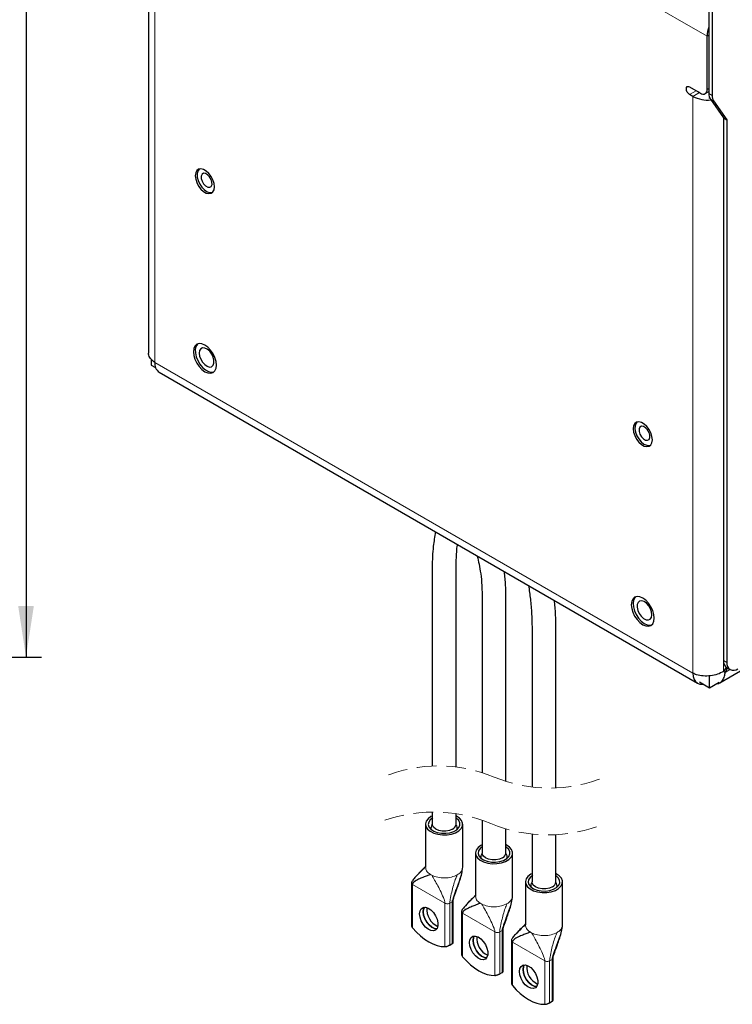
# Paper-space layout 'Blatt2' of a CAD drawing. Header units: millimetres. Extents: x 5 to 418, y 2 to 292.
# Tile 11 of 28: x 266 to 312, y 65 to 128. Entities that reach past the tile are written whole.
import ezdxf

# ---------------------------------------------------------------- set-up
doc = ezdxf.new("R2010")
doc.units = ezdxf.units.MM
doc.linetypes.add('HIDDEN', pattern=[1.905, 1.27, -0.635])
doc.layers.add('SLD-0', color=7, linetype='Continuous')
doc.styles.add('SLDTEXTSTYLE0', font='TXT', dxfattribs={"width": 0.605})
doc.dimstyles.new('SLDDIMSTYLE0', dxfattribs={"dimtxt": 3.5, "dimasz": 3.302, "dimexe": 0, "dimexo": 0.0625, "dimgap": 0.875, "dimtad": 1, "dimlfac": 4, "dimrnd": 1e-09, "dimzin": 12, "dimdsep": 46, "dimtxsty": 'SLDTEXTSTYLE0', "dimsah": 1, "dimcen": 0.09, "dimadec": 0, "dimazin": 3, "dimtfac": 1, "dimtofl": 0, "dimtmove": 0, "dimatfit": 3, "dimfxl": 1, "dimfrac": 2, "dimtolj": 1, "dimtzin": 12, "dimarcsym": 0})

# ---------------------------------------------------------------- blocks, each defined once
blk = doc.blocks.new('_D_19')
at = {"layer": 'SLD-0', "color": 7}
for p, q in [((253.316, 240.83), (267.562, 240.83)), ((266.562, 240.83), (266.562, 87.08)), ((258.916, 87.08), (267.562, 87.08))]:
    blk.add_line(p, q, dxfattribs=at)
for points in [[(266.562, 240.83), (266.054, 237.528), (267.07, 237.528)], [(266.562, 87.08), (267.07, 90.382), (266.054, 90.382)]]:
    blk.add_solid(points, dxfattribs=at)
at = {"layer": 'SLD-0', "color": 7, "insert": (262.05, 159.944), "char_height": 3.5, "attachment_point": 1, "rotation": 90, "style": 'SLDTEXTSTYLE0'}
blk.add_mtext('615', dxfattribs=at)

psp = doc.layouts.new('Blatt2')

# ---------------------------------------------------------------- linework, layer by layer
at = {"color": 7, "linetype": 'Continuous', "lineweight": 18}
for p, q in [((310.5598, 127.1443), (273.96, 148.2729)), ((274.8792, 143.333), (274.8792, 106.0987)), ((310.673, 127.2096), (310.5598, 127.1443)), ((309.8527, 123.633), (309.4284, 123.3881)), ((310.0648, 123.5106), (309.6406, 123.2656)), ((310.5598, 123.7148), (310.673, 123.7801)), ((310.673, 123.4445), (310.8851, 123.322)), ((309.6406, 86.0314), (309.6406, 123.2656)), ((310.7677, 123.0909), (310.9798, 122.9684)), ((311.6205, 86.1469), (311.6205, 121.8775)), ((274.8792, 106.0987), (309.6406, 86.0314)), ((311.6205, 86.8479), (311.8326, 86.7255)), ((312.0347, 86.2705), (311.7205, 86.0891)), ((294.7389, 73.3569), (294.7549, 73.4046)), ((294.7549, 73.4046), (294.7638, 73.5131)), ((291.5332, 72.4024), (293.6263, 71.1941)), ((291.5332, 72.4024), (291.5332, 69.5958)), ((293.6263, 71.1941), (293.6263, 68.3875)), ((293.9374, 71.1941), (294.093, 71.2839)), ((293.9374, 71.1941), (293.9374, 68.4905)), ((294.093, 71.2839), (294.1368, 71.3201)), ((294.093, 71.2839), (294.093, 68.5803)), ((297.9633, 71.4955), (297.9793, 71.5431)), ((297.9793, 71.5431), (297.9882, 71.6517)), ((294.7576, 70.541), (296.8507, 69.3327)), ((294.7576, 70.541), (294.7576, 67.7344)), ((296.8507, 69.3327), (296.8507, 66.5261)), ((297.1618, 69.3327), (297.3174, 69.4225)), ((297.1618, 69.3327), (297.1618, 66.6291)), ((297.3174, 69.4225), (297.3612, 69.4587)), ((297.3174, 69.4225), (297.3174, 66.7189)), ((301.1877, 69.6341), (301.2037, 69.6817)), ((301.2037, 69.6817), (301.2126, 69.7903)), ((297.982, 68.6796), (300.0751, 67.4713)), ((297.982, 68.6796), (297.982, 65.873)), ((300.0751, 67.4713), (300.0751, 64.6647)), ((300.3862, 67.4713), (300.5418, 67.5611)), ((300.3862, 67.4713), (300.3862, 64.7677)), ((300.5418, 67.5611), (300.5856, 67.5973)), ((300.5418, 67.5611), (300.5418, 64.8575))]:
    psp.add_line(p, q, dxfattribs=at)
at = {"color": 7, "linetype": 'Continuous', "lineweight": 25}
for p, q in [((274.4692, 143.9044), (274.4692, 106.7279)), ((310.673, 133.4244), (310.673, 123.4445)), ((310.8851, 133.3019), (310.8851, 123.322)), ((310.5598, 123.7148), (310.5598, 127.1443)), ((309.4284, 123.878), (310.1356, 123.4698)), ((309.6406, 123.2656), (309.4284, 123.3881)), ((309.8527, 123.633), (309.8473, 123.6362)), ((310.0648, 123.5106), (309.8527, 123.633)), ((310.4355, 123.4401), (310.673, 123.5772)), ((310.7154, 123.135), (310.7154, 123.1904)), ((310.7677, 123.0909), (311.6205, 121.8775)), ((310.9798, 122.9684), (311.8326, 121.7551)), ((311.6205, 121.8775), (311.8326, 121.7551)), ((311.6205, 121.8775), (311.6205, 86.8479)), ((311.8326, 121.7551), (311.8326, 86.7255)), ((274.6529, 106.3037), (274.6529, 105.919)), ((274.6529, 105.919), (274.9334, 105.7571)), ((275.1692, 105.4577), (309.9306, 85.3904)), ((311.3805, 85.4193), (328.4142, 95.2526)), ((310.7154, 85.1006), (310.7154, 85.864)), ((311.7801, 86.4233), (311.6205, 86.1469)), ((311.7205, 86.0891), (311.6205, 86.1469)), ((311.7205, 86.0891), (311.8776, 86.3612)), ((311.8276, 86.3901), (312.0398, 86.2676)), ((310.0648, 85.4761), (310.7154, 85.1006)), ((310.7154, 85.1006), (311.3291, 85.4548)), ((292.7997, 77.0729), (292.7997, 76.2907)), ((294.3397, 76.2876), (294.3397, 76.9624)), ((292.3697, 76.2892), (292.3697, 73.5129)), ((294.7697, 73.5129), (294.7697, 76.2892)), ((296.0241, 76.5455), (296.0241, 74.4293)), ((297.5641, 74.4262), (297.5641, 75.9854)), ((299.2485, 75.6506), (299.2485, 72.5679)), ((300.7885, 72.5648), (300.7885, 75.6101)), ((295.5941, 74.4278), (295.5941, 71.6515)), ((297.9941, 71.6515), (297.9941, 74.4278)), ((291.4688, 72.4922), (291.4688, 69.7563)), ((298.8185, 72.5663), (298.8185, 69.7901)), ((301.2185, 69.7901), (301.2185, 72.5663)), ((294.1574, 68.6378), (294.1574, 71.3737)), ((294.6932, 70.6308), (294.6932, 67.8949)), ((297.3818, 66.7764), (297.3818, 69.5123)), ((297.9176, 68.7694), (297.9176, 66.0335)), ((293.9374, 68.4905), (294.093, 68.5803)), ((300.6062, 64.915), (300.6062, 67.6509)), ((297.1618, 66.6291), (297.3174, 66.7189)), ((300.3862, 64.7677), (300.5418, 64.8575))]:
    psp.add_line(p, q, dxfattribs=at)
at = {"color": 7, "linetype": 'Continuous', "lineweight": 25, "flags": 128}
for points in [[(309.4284, 123.3881), (309.3473, 123.4536), (309.2784, 123.5465), (309.2325, 123.6525), (309.2163, 123.7555), (309.2325, 123.84), (309.2784, 123.8929), (309.3473, 123.9063), (309.4284, 123.878)], [(277.5241, 118.3277), (277.499, 118.1409), (277.5241, 117.9251), (277.5973, 117.6979), (277.7126, 117.4776), (277.8607, 117.2822), (278.0297, 117.1273), (278.2058, 117.0257), (278.3748, 116.9854), (278.5229, 117.0098), (278.6383, 117.097), (278.7114, 117.2397), (278.7365, 117.4265), (278.7114, 117.6423), (278.6383, 117.8695), (278.5229, 118.0898), (278.3748, 118.2852), (278.2058, 118.4401), (278.0297, 118.5417), (277.8607, 118.582), (277.7126, 118.5576), (277.5973, 118.4705), (277.5241, 118.3277)], [(277.7397, 118.5675), (277.7381, 118.566), (277.6521, 118.4382), (277.6128, 118.2626), (277.6236, 118.0535), (277.6834, 117.8277), (277.7874, 117.6035), (277.9273, 117.3992), (278.0916, 117.2313), (278.2671, 117.1133), (278.4396, 117.0549), (278.5951, 117.0607), (278.6075, 117.0644)], [(278.5767, 117.571), (278.5757, 117.7309), (278.522, 117.9086), (278.4237, 118.0772), (278.2959, 118.2109), (278.158, 118.2893), (278.0309, 118.3006), (277.9341, 118.2431), (277.8822, 118.1254), (277.8832, 117.9655), (277.937, 117.7877), (278.0352, 117.6192), (278.1631, 117.4855), (278.301, 117.4071), (278.4281, 117.3958), (278.5249, 117.4533), (278.5767, 117.571)], [(277.4006, 106.988), (277.3753, 106.7807), (277.4006, 106.5442), (277.4748, 106.2946), (277.5928, 106.049), (277.7465, 105.8239), (277.9256, 105.6349), (278.1178, 105.4948), (278.3099, 105.413), (278.489, 105.3953), (278.6428, 105.4428), (278.7608, 105.5523), (278.8349, 105.7162), (278.8602, 105.9235), (278.8349, 106.16), (278.7608, 106.4096), (278.6428, 106.6553), (278.489, 106.8803), (278.3099, 107.0694), (278.1178, 107.2095), (277.9256, 107.2912), (277.7465, 107.3089), (277.5928, 107.2615), (277.4748, 107.152), (277.4006, 106.988)], [(277.6619, 107.2894), (277.6316, 107.2618), (277.5399, 107.1191), (277.4952, 106.9284), (277.5005, 106.7029), (277.5555, 106.4578), (277.6565, 106.21), (277.7964, 105.9762), (277.9659, 105.7725), (278.1534, 105.6126), (278.346, 105.5076), (278.5307, 105.4645), (278.6949, 105.4862), (278.7014, 105.4887)], [(278.7032, 106.048), (278.7043, 106.2302), (278.6539, 106.4325), (278.5575, 106.6332), (278.4256, 106.8103), (278.2725, 106.9448), (278.1146, 107.0221), (277.9692, 107.0338), (277.8521, 106.9785), (277.7758, 106.8624), (277.7487, 106.698), (277.7736, 106.5031), (277.848, 106.2988), (277.9638, 106.1073), (278.1083, 105.9493), (278.2659, 105.8419), (278.4196, 105.7969), (278.5527, 105.819), (278.6508, 105.9058), (278.7032, 106.048)], [(306.9957, 100.9115), (307.0208, 101.0984), (306.9957, 101.3141), (306.9225, 101.5413), (306.8072, 101.7616), (306.6591, 101.9571), (306.4901, 102.1119), (306.314, 102.2136), (306.145, 102.2538), (305.9969, 102.2294), (305.8815, 102.1423), (305.8084, 101.9995), (305.7833, 101.8127), (305.8084, 101.597), (305.8815, 101.3697), (305.9969, 101.1495), (306.145, 100.954), (306.314, 100.7992), (306.4901, 100.6975), (306.6591, 100.6573), (306.8072, 100.6817), (306.9225, 100.7688), (306.9957, 100.9115)], [(306.024, 102.2394), (305.9662, 102.1689), (305.9072, 102.0113), (305.8974, 101.814), (305.9374, 101.5928), (306.0242, 101.3657), (306.1506, 101.1512), (306.3065, 100.9665), (306.4791, 100.8267), (306.6545, 100.743), (306.8186, 100.7223), (306.8918, 100.7362)], [(306.8072, 101.1229), (306.8603, 101.2393), (306.8607, 101.3984), (306.8082, 101.576), (306.7109, 101.7451), (306.5836, 101.8799), (306.4456, 101.96), (306.3181, 101.973), (306.2203, 101.9171), (306.1672, 101.8008), (306.1668, 101.6417), (306.2193, 101.464), (306.3166, 101.2949), (306.4439, 101.1601), (306.5819, 101.0801), (306.7094, 101.067), (306.8072, 101.1229)], [(307.1192, 89.3881), (307.1445, 89.5954), (307.1192, 89.8319), (307.045, 90.0815), (306.927, 90.3271), (306.7733, 90.5522), (306.5942, 90.7412), (306.402, 90.8813), (306.2099, 90.9631), (306.0308, 90.9808), (305.877, 90.9333), (305.759, 90.8238), (305.6849, 90.6599), (305.6596, 90.4526), (305.6849, 90.2161), (305.759, 89.9665), (305.877, 89.7208), (306.0308, 89.4958), (306.2099, 89.3067), (306.402, 89.1666), (306.5942, 89.0849), (306.7733, 89.0672), (306.927, 89.1146), (307.045, 89.2241), (307.1192, 89.3881)], [(305.9461, 90.9612), (305.8862, 90.8997), (305.807, 90.7426), (305.7759, 90.5409), (305.7951, 90.3084), (305.8633, 90.0609), (305.9758, 89.8153), (306.125, 89.5882), (306.3006, 89.3953), (306.4908, 89.2496), (306.6826, 89.1611), (306.8628, 89.1358), (306.9857, 89.1605)], [(306.9635, 89.6323), (306.9944, 89.7938), (306.9732, 89.9871), (306.9022, 90.1915), (306.7891, 90.3847), (306.6462, 90.5458), (306.489, 90.6573), (306.3344, 90.7072), (306.1992, 90.69), (306.0982, 90.6077), (306.0422, 90.4691), (306.0373, 90.2892), (306.084, 90.0876), (306.1773, 89.8861), (306.307, 89.7065), (306.4592, 89.5683), (306.6173, 89.4865), (306.7641, 89.4699), (306.8838, 89.5203), (306.9635, 89.6323)], [(309.6406, 86.0314), (309.6596, 85.8193), (309.7159, 85.6374), (309.8074, 85.4926), (309.9305, 85.3904), (310.0805, 85.3349), (310.2517, 85.328), (310.3078, 85.3359)], [(292.7939, 76.8177), (292.7212, 76.779), (292.5368, 76.6418), (292.4173, 76.4824), (292.3703, 76.3109), (292.3986, 76.138), (292.5005, 75.9747), (292.6696, 75.831), (292.8952, 75.7162), (293.1632, 75.6374), (293.4568, 75.5995), (293.7574, 75.6049), (294.0463, 75.6534), (294.3052, 75.7418), (294.5179, 75.8646), (294.671, 76.014), (294.7549, 76.1808), (294.7644, 76.3544), (294.6988, 76.5238), (294.5622, 76.6785), (294.3633, 76.8088), (294.3412, 76.8198)], [(292.8449, 76.7076), (292.6762, 76.5792), (292.5738, 76.4293), (292.5453, 76.269), (292.5927, 76.1102), (292.7126, 75.9646), (292.8961, 75.8432), (293.1295, 75.7548), (293.3955, 75.706), (293.6745, 75.7005), (293.9457, 75.7387), (294.189, 75.8177), (294.3864, 75.9316), (294.5232, 76.0721), (294.5893, 76.2287), (294.5798, 76.3897), (294.4954, 76.5433), (294.3554, 76.6691)], [(294.1142, 75.9748), (293.9193, 75.8931), (293.6902, 75.8501), (293.4492, 75.8501), (293.2201, 75.8931), (293.0252, 75.9748), (292.8836, 76.0874), (292.8092, 76.2196), (292.7997, 76.2909)], [(296.0183, 74.9563), (295.9456, 74.9176), (295.7612, 74.7804), (295.6418, 74.621), (295.5947, 74.4495), (295.623, 74.2766), (295.7249, 74.1133), (295.894, 73.9696), (296.1196, 73.8548), (296.3876, 73.776), (296.6812, 73.7381), (296.9818, 73.7435), (297.2707, 73.792), (297.5296, 73.8804), (297.7423, 74.0032), (297.8954, 74.1526), (297.9793, 74.3194), (297.9888, 74.4929), (297.9232, 74.6624), (297.7866, 74.8171), (297.5877, 74.9474), (297.5656, 74.9584)], [(296.0134, 74.8112), (295.9007, 74.7178), (295.7983, 74.5679), (295.7697, 74.4076), (295.8171, 74.2488), (295.937, 74.1032), (296.1205, 73.9818), (296.3539, 73.8934), (296.6199, 73.8446), (296.8989, 73.8391), (297.1701, 73.8773), (297.4134, 73.9563), (297.6108, 74.0702), (297.7476, 74.2107), (297.8137, 74.3672), (297.8042, 74.5283), (297.7198, 74.6819), (297.5799, 74.8077)], [(297.3386, 74.1134), (297.1437, 74.0317), (296.9146, 73.9887), (296.6737, 73.9887), (296.4445, 74.0317), (296.2496, 74.1134), (296.108, 74.226), (296.0336, 74.3582), (296.0241, 74.4295)], [(299.2427, 73.0948), (299.17, 73.0562), (298.9856, 72.919), (298.8662, 72.7596), (298.8191, 72.5881), (298.8474, 72.4152), (298.9493, 72.2518), (299.1184, 72.1082), (299.344, 71.9934), (299.612, 71.9146), (299.9056, 71.8767), (300.2062, 71.8821), (300.4951, 71.9306), (300.754, 72.019), (300.9667, 72.1418), (301.1198, 72.2912), (301.2037, 72.458), (301.2132, 72.6315), (301.1476, 72.801), (301.011, 72.9557), (300.8121, 73.086), (300.79, 73.097)], [(299.2937, 72.9848), (299.1251, 72.8564), (299.0227, 72.7064), (298.9941, 72.5461), (299.0415, 72.3873), (299.1614, 72.2418), (299.3449, 72.1204), (299.5783, 72.032), (299.8444, 71.9832), (300.1233, 71.9777), (300.3945, 72.0159), (300.6379, 72.0949), (300.8352, 72.2088), (300.972, 72.3493), (301.0381, 72.5058), (301.0286, 72.6669), (300.9442, 72.8205), (300.8043, 72.9463)], [(300.563, 72.252), (300.3681, 72.1703), (300.139, 72.1273), (299.8981, 72.1273), (299.6689, 72.1703), (299.474, 72.252), (299.3324, 72.3645), (299.258, 72.4968), (299.2485, 72.568)], [(292.0122, 70.2907), (291.9858, 70.5081), (292.0122, 70.695), (292.089, 70.8349), (292.2094, 70.9152), (292.3627, 70.929), (292.5354, 70.8748), (292.7119, 70.7576), (292.8767, 70.5878), (293.0152, 70.3804), (293.1149, 70.1539), (293.1671, 69.9284), (293.1671, 69.7239), (293.1149, 69.5587), (293.0152, 69.4473), (292.8767, 69.3998), (292.7119, 69.4202), (292.5354, 69.5068), (292.3627, 69.652), (292.2094, 69.8427), (292.089, 70.0621), (292.0122, 70.2907)], [(292.2925, 70.9314), (292.2448, 70.8293), (292.2184, 70.6424)], [(292.2184, 70.6424), (292.2448, 70.425), (292.3216, 70.1964), (292.4421, 69.977), (292.5954, 69.7863), (292.768, 69.6411), (292.9446, 69.5545), (293.0996, 69.5333)], [(292.2198, 70.6432), (292.2462, 70.8302), (292.2934, 70.9314)], [(293.1001, 69.5341), (292.946, 69.5553), (292.7694, 69.642), (292.5968, 69.7871), (292.4435, 69.9779), (292.323, 70.1972), (292.2462, 70.4258), (292.2198, 70.6432)], [(291.5332, 69.5958), (291.7814, 69.3244), (292.041, 69.0816), (292.3084, 68.8709), (292.5798, 68.6954), (292.8511, 68.5576), (293.1185, 68.4596), (293.3781, 68.4026), (293.6263, 68.3875)], [(295.2366, 68.4293), (295.2102, 68.6467), (295.2366, 68.8336), (295.3134, 68.9735), (295.4338, 69.0538), (295.5872, 69.0675), (295.7598, 69.0134), (295.9363, 68.8962), (296.1011, 68.7263), (296.2396, 68.519), (296.3393, 68.2925), (296.3915, 68.067), (296.3915, 67.8625), (296.3393, 67.6973), (296.2396, 67.5859), (296.1011, 67.5383), (295.9363, 67.5588), (295.7598, 67.6454), (295.5872, 67.7906), (295.4338, 67.9813), (295.3134, 68.2007), (295.2366, 68.4293)], [(295.5169, 69.07), (295.4692, 68.9679), (295.4428, 68.781)], [(295.4428, 68.781), (295.4692, 68.5636), (295.546, 68.335), (295.6665, 68.1156), (295.8198, 67.9249), (295.9924, 67.7797), (296.169, 67.6931), (296.324, 67.6719)], [(295.4442, 68.7818), (295.4706, 68.9687), (295.5178, 69.07)], [(296.3245, 67.6727), (296.1704, 67.6939), (295.9938, 67.7806), (295.8212, 67.9257), (295.6679, 68.1164), (295.5474, 68.3358), (295.4706, 68.5644), (295.4442, 68.7818)], [(294.7576, 67.7344), (295.0058, 67.463), (295.2654, 67.2202), (295.5328, 67.0095), (295.8042, 66.834), (296.0755, 66.6962), (296.3429, 66.5981), (296.6026, 66.5412), (296.8507, 66.5261)], [(298.461, 66.5679), (298.4346, 66.7853), (298.461, 66.9722), (298.5378, 67.1121), (298.6582, 67.1924), (298.8116, 67.2061), (298.9842, 67.152), (299.1607, 67.0348), (299.3255, 66.8649), (299.464, 66.6576), (299.5637, 66.431), (299.6159, 66.2055), (299.6159, 66.0011), (299.5637, 65.8358), (299.464, 65.7245), (299.3255, 65.6769), (299.1607, 65.6974), (298.9842, 65.784), (298.8116, 65.9292), (298.6582, 66.1199), (298.5378, 66.3393), (298.461, 66.5679)], [(298.7413, 67.2086), (298.6936, 67.1065), (298.6672, 66.9196)], [(298.6672, 66.9196), (298.6936, 66.7022), (298.7704, 66.4736), (298.8909, 66.2542), (299.0442, 66.0635), (299.2168, 65.9183), (299.3934, 65.8317), (299.5484, 65.8105)], [(298.6686, 66.9204), (298.695, 67.1073), (298.7423, 67.2086)], [(299.5489, 65.8113), (299.3948, 65.8325), (299.2182, 65.9191), (299.0456, 66.0643), (298.8923, 66.255), (298.7719, 66.4744), (298.695, 66.703), (298.6686, 66.9204)], [(297.982, 65.873), (298.2302, 65.6016), (298.4898, 65.3588), (298.7572, 65.1481), (299.0286, 64.9726), (299.2999, 64.8348), (299.5673, 64.7367), (299.827, 64.6798), (300.0751, 64.6647)]]:
    psp.add_lwpolyline(points, dxfattribs=at)
at = {"color": 7, "linetype": 'Continuous', "lineweight": 25}
for centre, radius, start, end in [((312.3799, 127.1075), 1.8204, 159.660203, 178.843026), ((310.3012, 123.6729), 0.262, 230.796652, 9.214036), ((311.2862, 123.4193), 0.6137, 177.648576, 212.349025), ((311.4983, 123.2968), 0.6137, 177.648418, 212.349183), ((310.6166, 125.1405), 2.1137, 242.498324, 275.159466), ((275.5664, 106.0235), 0.6913, 173.754557, 234.933256), ((312.0988, 86.7885), 0.4819, 172.920981, 235.766816), ((312.2637, 86.6555), 0.4367, 170.785898, 309.203345), ((293.9665, 76.319), 0.3745, 293.223128, 355.157771), ((293.0284, 76.0433), 0.3081, 137.197919, 198.70643), ((294.107, 76.0424), 0.3117, 341.685759, 42.409892), ((296.2528, 74.1819), 0.3081, 137.199241, 198.70556), ((297.1909, 74.4576), 0.3746, 293.224349, 355.156729), ((297.3314, 74.181), 0.3117, 341.686252, 42.408682), ((299.4772, 72.3205), 0.3081, 137.199503, 198.705298), ((300.4153, 72.5962), 0.3746, 293.224335, 355.156654), ((300.5558, 72.3196), 0.3117, 341.686491, 42.408575), ((293.6487, 70.7823), 1.1912, 174.097984, 245.896774), ((296.8732, 68.9209), 1.1912, 174.097623, 245.896699), ((300.0976, 67.0595), 1.1912, 174.097994, 245.896791)]:
    psp.add_arc(centre, radius, start, end, dxfattribs=at)
at = {"color": 7, "linetype": 'HIDDEN', "lineweight": 18}
for centre, radius, start, end in [((293.2094, 70.7314), 9.3202, 67.380135, 112.619865), ((300.3788, 87.938), 9.3202, 247.380135, 292.619865), ((292.8844, 67.4714), 9.6019, 67.380135, 112.619865), ((300.2705, 85.1979), 9.6019, 247.380135, 292.619865)]:
    psp.add_arc(centre, radius, start, end, dxfattribs=at)
at = {"color": 7, "linetype": 'Continuous', "lineweight": 18}
for centre, radius, start, end in [((293.2876, 74.0024), 1.1313, 236.886746, 243.121194), ((296.5113, 72.1397), 1.1298, 236.882683, 243.125257), ((299.7352, 70.2773), 1.1288, 236.874758, 243.123567)]:
    psp.add_arc(centre, radius, start, end, dxfattribs=at)
at = {"color": 7, "linetype": 'Continuous', "lineweight": 25}
for points, knots in [([(274.8792, 106.0987), (274.7835, 106.1734), (274.6061, 106.3121), (274.4613, 106.5587), (274.4818, 106.6953), (274.4866, 106.7273)], [0, 0, 0, 0, 0.47253541, 0.8765868, 1, 1, 1, 1]), ([(293.0127, 95.1569), (292.9604, 94.8493), (292.8328, 94.0998), (292.7908, 92.8542), (292.8027, 91.4021), (292.7981, 89.4236), (292.8002, 87.0003), (292.7996, 84.2089), (292.7997, 81.9045), (292.7997, 80.5288), (292.7997, 80.0426)], [0, 0, 0, 0, 0.0618313, 0.150649, 0.2465495, 0.3499681, 0.5429796, 0.7271773, 0.9035727, 1, 1, 1, 1]), ([(294.3397, 79.9828), (294.3397, 81.0497), (294.3397, 83.1443), (294.3396, 86.3095), (294.34, 88.7573), (294.3392, 90.5331), (294.3406, 91.5912), (294.3347, 92.5922), (294.3507, 93.4721), (294.3938, 94.0333), (294.4308, 94.3007), (294.4357, 94.3354)], [0, 0, 0, 0, 0.2229372, 0.4377088, 0.6614105, 0.734444, 0.8087827, 0.8825309, 0.9436062, 0.9926659, 1, 1, 1, 1]), ([(295.7021, 93.6043), (295.7039, 93.5983), (295.7561, 93.4272), (295.8382, 93.0448), (295.9462, 92.4154), (296.0189, 91.6477), (296.0271, 90.7378), (296.0238, 89.7337), (296.0244, 88.6925), (296.024, 87.1884), (296.0242, 85.2665), (296.0241, 82.9389), (296.0241, 81.0712), (296.0241, 79.9706), (296.0241, 79.6164)], [0, 0, 0, 0, 0.0013481, 0.0382864, 0.0835609, 0.1380523, 0.2030921, 0.2782454, 0.3530185, 0.4259491, 0.6002107, 0.7644031, 0.9242003, 1, 1, 1, 1]), ([(297.5641, 79.0529), (297.5641, 79.9428), (297.5641, 81.5367), (297.5641, 83.8587), (297.5642, 86.0625), (297.5639, 87.9415), (297.5642, 89.478), (297.5621, 90.6015), (297.567, 91.6421), (297.4975, 92.2928), (297.4661, 92.586)], [0, 0, 0, 0, 0.1972107, 0.3532391, 0.5145881, 0.6856211, 0.7696683, 0.8550874, 0.9346891, 1, 1, 1, 1]), ([(299.0196, 91.6892), (299.0646, 91.3979), (299.1574, 90.797), (299.2324, 89.899), (299.2537, 88.962), (299.247, 87.9729), (299.249, 86.8769), (299.2482, 85.1779), (299.2486, 82.9378), (299.2485, 80.5957), (299.2485, 79.1879), (299.2485, 78.6865)], [0, 0, 0, 0, 0.0679363, 0.1401137, 0.20750386, 0.28390049, 0.3681043, 0.46013554, 0.67550663, 0.88444202, 1, 1, 1, 1]), ([(300.7885, 78.6268), (300.7885, 78.6464), (300.7885, 79.1704), (300.7885, 80.1986), (300.7885, 81.7145), (300.7885, 83.2503), (300.7884, 84.8248), (300.7889, 86.4528), (300.7866, 88.1161), (300.7929, 89.5348), (300.7404, 90.4019), (300.704, 90.7075), (300.7028, 90.7175)], [0, 0, 0, 0, 0.0048634, 0.1300006, 0.2550522, 0.3809203, 0.5109998, 0.6456177, 0.7847757, 0.9236463, 0.9975106, 1, 1, 1, 1]), ([(311.6205, 86.1469), (311.4948, 86.0799), (311.2321, 85.94), (310.7816, 85.8514), (310.3224, 85.8421), (309.9331, 85.9053), (309.7191, 85.9975), (309.6406, 86.0314)], [0, 0, 0, 0, 0.206747, 0.432181, 0.6607981, 0.8754982, 1, 1, 1, 1]), ([(311.1767, 85.3668), (311.2161, 85.3682), (311.356, 85.3732), (311.5633, 85.549), (311.6917, 85.8154), (311.7119, 86.0074), (311.7205, 86.0891)], [0, 0, 0, 0, 0.1181167, 0.4186988, 0.7524714, 1, 1, 1, 1]), ([(292.369, 73.5488), (292.3691, 73.5504), (292.3694, 73.559), (292.3467, 73.5277), (292.3271, 73.5104), (292.2376, 73.4091), (292.038, 73.2171), (291.7796, 72.9579), (291.5748, 72.7297), (291.4979, 72.6071), (291.4727, 72.5407), (291.4701, 72.5079), (291.4688, 72.4921)], [0, 0, 0, 0, 0.0029501, 0.0156349, 0.0437321, 0.085932, 0.2784189, 0.6598108, 0.8503699, 0.9305346, 0.9662479, 1, 1, 1, 1]), ([(292.3697, 73.5616), (292.3291, 73.5175), (292.1927, 73.3694), (291.9858, 73.1814), (291.8404, 73.0174), (291.7888, 72.9593)], [0, 0, 0, 0, 0.2150074, 0.7214143, 1, 1, 1, 1]), ([(294.1575, 71.3732), (294.1577, 71.38), (294.1584, 71.3949), (294.1639, 71.4288), (294.1875, 71.5286), (294.2439, 71.6952), (294.3283, 71.9308), (294.4116, 72.1587), (294.5023, 72.4129), (294.6031, 72.7155), (294.723, 73.0956), (294.754, 73.383), (294.7696, 73.5276)], [0, 0, 0, 0, 0.0090429, 0.0198311, 0.045862, 0.1459028, 0.2544234, 0.3800999, 0.4698629, 0.6149, 0.8062602, 1, 1, 1, 1]), ([(292.6696, 73.0548), (292.6047, 73.0237), (292.4526, 72.9507), (292.1966, 72.857), (291.9076, 72.7339), (291.6863, 72.6228), (291.5749, 72.5099), (291.5406, 72.458), (291.5356, 72.4202), (291.5332, 72.4024)], [0, 0, 0, 0, 0.1603904, 0.376424, 0.6066279, 0.8646821, 0.916101, 0.9603742, 1, 1, 1, 1]), ([(295.5934, 71.6874), (295.5935, 71.689), (295.5938, 71.6976), (295.5711, 71.6663), (295.5515, 71.649), (295.462, 71.5477), (295.2624, 71.3557), (295.004, 71.0965), (294.7992, 70.8683), (294.7223, 70.7457), (294.6971, 70.6792), (294.6945, 70.6465), (294.6932, 70.6306)], [0, 0, 0, 0, 0.0029501, 0.0156349, 0.043732, 0.0859324, 0.2784192, 0.659811, 0.8503664, 0.9305383, 0.9662437, 1, 1, 1, 1]), ([(295.894, 71.1934), (295.8291, 71.1623), (295.677, 71.0892), (295.421, 70.9956), (295.1321, 70.8725), (294.9107, 70.7614), (294.7993, 70.6485), (294.765, 70.5965), (294.76, 70.5588), (294.7576, 70.541)], [0, 0, 0, 0, 0.1603905, 0.3764249, 0.6066301, 0.8646825, 0.9161052, 0.9603783, 1, 1, 1, 1]), ([(295.5941, 71.7002), (295.5535, 71.6561), (295.4171, 71.508), (295.2103, 71.3199), (295.0648, 71.156), (295.0132, 71.0979)], [0, 0, 0, 0, 0.2150039, 0.7214176, 1, 1, 1, 1]), ([(297.3819, 69.5118), (297.3821, 69.5186), (297.3828, 69.5334), (297.3883, 69.5674), (297.4119, 69.6672), (297.4684, 69.8338), (297.5527, 70.0694), (297.636, 70.2973), (297.7268, 70.5515), (297.8275, 70.854), (297.9474, 71.2342), (297.9784, 71.5216), (297.994, 71.6662)], [0, 0, 0, 0, 0.0090429, 0.0198363, 0.0458671, 0.1459077, 0.254423, 0.3801016, 0.4698644, 0.6148985, 0.8062633, 1, 1, 1, 1]), ([(291.4693, 69.7563), (291.4692, 69.7545), (291.4665, 69.7253), (291.484, 69.6661), (291.5165, 69.6197), (291.5332, 69.5958)], [0, 0, 0, 0, 0.0307236, 0.5006946, 1, 1, 1, 1]), ([(298.8178, 69.826), (298.8179, 69.8276), (298.8182, 69.8362), (298.7955, 69.8049), (298.7759, 69.7876), (298.6864, 69.6862), (298.4868, 69.4943), (298.2284, 69.2351), (298.0237, 69.0069), (297.9467, 68.8843), (297.9215, 68.8178), (297.9189, 68.7851), (297.9176, 68.7692)], [0, 0, 0, 0, 0.0029501, 0.0156347, 0.0437319, 0.0859321, 0.2784192, 0.6598115, 0.850374, 0.9305385, 0.9662521, 1, 1, 1, 1]), ([(299.1184, 69.332), (299.0535, 69.3009), (298.9014, 69.2278), (298.6454, 69.1341), (298.3565, 69.0111), (298.1351, 68.9), (298.0237, 68.787), (297.9894, 68.7351), (297.9844, 68.6974), (297.982, 68.6796)], [0, 0, 0, 0, 0.16039, 0.3764234, 0.6066273, 0.8646835, 0.9161056, 0.9603785, 1, 1, 1, 1]), ([(298.8185, 69.8388), (298.7779, 69.7947), (298.6415, 69.6466), (298.4347, 69.4585), (298.2893, 69.2946), (298.2377, 69.2364)], [0, 0, 0, 0, 0.2150115, 0.7214096, 1, 1, 1, 1]), ([(300.6063, 67.6504), (300.6066, 67.6572), (300.6072, 67.672), (300.6128, 67.706), (300.6363, 67.8058), (300.6928, 67.9724), (300.7771, 68.208), (300.8604, 68.4359), (300.9512, 68.6901), (301.052, 68.9926), (301.1718, 69.3728), (301.2028, 69.6602), (301.2184, 69.8048)], [0, 0, 0, 0, 0.0090429, 0.019831, 0.045867, 0.1459025, 0.2544228, 0.3801015, 0.4698642, 0.6148984, 0.806258, 1, 1, 1, 1]), ([(294.093, 68.5803), (294.1027, 68.5861), (294.1201, 68.5964), (294.1401, 68.6123), (294.1542, 68.6252), (294.1561, 68.6344), (294.1569, 68.6378)], [0, 0, 0, 0, 0.3818164, 0.6856985, 0.8819107, 1, 1, 1, 1]), ([(293.6263, 68.3875), (293.649, 68.3898), (293.6999, 68.395), (293.7642, 68.4147), (293.8196, 68.4346), (293.8617, 68.4522), (293.9009, 68.4704), (293.9258, 68.4841), (293.9374, 68.4905)], [0, 0, 0, 0, 0.2068031, 0.4640823, 0.6086062, 0.741651, 0.8792017, 1, 1, 1, 1]), ([(294.6937, 67.8948), (294.6936, 67.893), (294.6909, 67.8639), (294.7084, 67.8046), (294.7409, 67.7583), (294.7576, 67.7344)], [0, 0, 0, 0, 0.03072601, 0.50066327, 1, 1, 1, 1]), ([(297.3174, 66.7189), (297.3271, 66.7247), (297.3445, 66.735), (297.3646, 66.7509), (297.3786, 66.7637), (297.3805, 66.7729), (297.3813, 66.7764)], [0, 0, 0, 0, 0.3818589, 0.6856912, 0.8820273, 1, 1, 1, 1]), ([(296.8507, 66.5261), (296.8734, 66.5284), (296.9243, 66.5336), (296.9887, 66.5532), (297.044, 66.5732), (297.0862, 66.5908), (297.1253, 66.6089), (297.1502, 66.6227), (297.1618, 66.6291)], [0, 0, 0, 0, 0.2068029, 0.4640723, 0.6086085, 0.7416532, 0.8792037, 1, 1, 1, 1]), ([(297.9181, 66.0334), (297.918, 66.0316), (297.9153, 66.0024), (297.9328, 65.9432), (297.9653, 65.8969), (297.982, 65.873)], [0, 0, 0, 0, 0.0307236, 0.5006961, 1, 1, 1, 1]), ([(300.5418, 64.8575), (300.5515, 64.8632), (300.5689, 64.8736), (300.589, 64.8895), (300.603, 64.9023), (300.6049, 64.9115), (300.6057, 64.915)], [0, 0, 0, 0, 0.3817721, 0.6856759, 0.8819022, 1, 1, 1, 1]), ([(300.0751, 64.6647), (300.0978, 64.667), (300.1487, 64.6722), (300.2131, 64.6918), (300.2684, 64.7118), (300.3106, 64.7294), (300.3497, 64.7475), (300.3746, 64.7613), (300.3862, 64.7677)], [0, 0, 0, 0, 0.206804, 0.4640853, 0.6086201, 0.7416516, 0.8792192, 1, 1, 1, 1])]:
    psp.add_open_spline(points, degree=3, knots=knots, dxfattribs=at)
at = {"color": 7, "linetype": 'Continuous', "lineweight": 18}
for points, knots in [([(292.3761, 73.5135), (292.3897, 73.4304), (292.4211, 73.2384), (292.5796, 73.1213), (292.6696, 73.0548)], [0, 0, 0, 0, 0.4326277, 1, 1, 1, 1]), ([(294.7549, 73.4046), (294.7281, 73.2748), (294.6681, 72.9855), (294.5126, 72.5471), (294.3633, 72.1395), (294.2391, 71.8034), (294.1579, 71.5698), (294.1128, 71.4144), (294.0954, 71.3277), (294.0937, 71.2973), (294.093, 71.2839)], [0, 0, 0, 0, 0.178405, 0.3979867, 0.6257153, 0.7639337, 0.8810601, 0.9590822, 0.9819464, 1, 1, 1, 1]), ([(294.4182, 73.0231), (294.4907, 73.0693), (294.625, 73.1549), (294.703, 73.2932), (294.7389, 73.3569)], [0, 0, 0, 0, 0.53944576, 1, 1, 1, 1]), ([(291.4689, 72.4921), (291.4728, 72.4748), (291.4815, 72.4363), (291.5148, 72.4145), (291.5332, 72.4024)], [0, 0, 0, 0, 0.4483537, 1, 1, 1, 1]), ([(292.7761, 72.9933), (292.9035, 72.9426), (293.1699, 72.8366), (293.6063, 72.8082), (294.0389, 72.8513), (294.2962, 72.9678), (294.4182, 73.0231)], [0, 0, 0, 0, 0.2410099, 0.5038247, 0.7645716, 1, 1, 1, 1]), ([(292.7761, 72.9933), (292.8374, 72.8908), (292.9734, 72.6634), (293.1707, 72.298), (293.3794, 71.883), (293.5267, 71.5611), (293.5986, 71.3427), (293.6205, 71.2634), (293.6245, 71.215), (293.6263, 71.1941)], [0, 0, 0, 0, 0.1792527, 0.3977272, 0.6231465, 0.8769964, 0.9273176, 0.9686125, 1, 1, 1, 1]), ([(294.4182, 73.0231), (294.3731, 72.9203), (294.2731, 72.6926), (294.1621, 72.3179), (294.0512, 71.8925), (293.9806, 71.549), (293.9435, 71.3088), (293.9392, 71.2279), (293.9374, 71.1941)], [0, 0, 0, 0, 0.1772725, 0.3926839, 0.6163035, 0.8721371, 0.9465866, 1, 1, 1, 1]), ([(293.6263, 71.1941), (293.6497, 71.1837), (293.6991, 71.1615), (293.7818, 71.1545), (293.8646, 71.1615), (293.914, 71.1837), (293.9374, 71.1941)], [0, 0, 0, 0, 0.2372195, 0.5000001, 0.7627784, 1, 1, 1, 1]), ([(294.1368, 71.3201), (294.1455, 71.332), (294.1575, 71.3483), (294.1555, 71.3676), (294.1549, 71.3729)], [0, 0, 0, 0, 0.7252349, 1, 1, 1, 1]), ([(295.6005, 71.6521), (295.6141, 71.569), (295.6455, 71.3769), (295.804, 71.2598), (295.894, 71.1934)], [0, 0, 0, 0, 0.432637, 1, 1, 1, 1]), ([(297.9793, 71.5431), (297.9525, 71.4134), (297.8925, 71.1241), (297.737, 70.6857), (297.5877, 70.2781), (297.4635, 69.942), (297.3823, 69.7084), (297.3372, 69.553), (297.3199, 69.4663), (297.3181, 69.4359), (297.3174, 69.4225)], [0, 0, 0, 0, 0.1784034, 0.3979835, 0.625716, 0.7639375, 0.8810595, 0.959082, 0.9819463, 1, 1, 1, 1]), ([(297.6426, 71.1617), (297.7151, 71.2079), (297.8494, 71.2935), (297.9274, 71.4318), (297.9633, 71.4955)], [0, 0, 0, 0, 0.53944518, 1, 1, 1, 1]), ([(294.6933, 70.6307), (294.6972, 70.6134), (294.7059, 70.5749), (294.7392, 70.5531), (294.7576, 70.541)], [0, 0, 0, 0, 0.448395, 1, 1, 1, 1]), ([(296.0005, 71.1319), (296.1279, 71.0812), (296.3943, 70.9752), (296.8307, 70.9468), (297.2633, 70.9899), (297.5206, 71.1064), (297.6426, 71.1617)], [0, 0, 0, 0, 0.2410104, 0.50382492, 0.76457279, 1, 1, 1, 1]), ([(296.0005, 71.1319), (296.0618, 71.0294), (296.1979, 70.802), (296.3951, 70.4366), (296.6038, 70.0216), (296.7511, 69.6997), (296.823, 69.4813), (296.8449, 69.4019), (296.8489, 69.3536), (296.8507, 69.3327)], [0, 0, 0, 0, 0.1792495, 0.397726, 0.6231418, 0.8769909, 0.927312, 0.9686067, 1, 1, 1, 1]), ([(297.6426, 71.1617), (297.5975, 71.0589), (297.4975, 70.8312), (297.3865, 70.4565), (297.2757, 70.0311), (297.205, 69.6876), (297.1679, 69.4473), (297.1636, 69.3665), (297.1618, 69.3327)], [0, 0, 0, 0, 0.1772748, 0.3926826, 0.6162984, 0.8721313, 0.9465867, 1, 1, 1, 1]), ([(296.8507, 69.3327), (296.8741, 69.3222), (296.9235, 69.3001), (297.0062, 69.2931), (297.089, 69.3001), (297.1384, 69.3222), (297.1618, 69.3327)], [0, 0, 0, 0, 0.237213, 0.4999989, 0.762787, 1, 1, 1, 1]), ([(297.3612, 69.4587), (297.3699, 69.4705), (297.3819, 69.4869), (297.3799, 69.5062), (297.3793, 69.5115)], [0, 0, 0, 0, 0.7252362, 1, 1, 1, 1]), ([(298.8249, 69.7907), (298.8385, 69.7076), (298.8699, 69.5155), (299.0284, 69.3984), (299.1184, 69.332)], [0, 0, 0, 0, 0.4326371, 1, 1, 1, 1]), ([(299.2249, 69.2705), (299.3523, 69.2198), (299.6187, 69.1137), (300.0552, 69.0854), (300.4877, 69.1285), (300.745, 69.245), (300.867, 69.3003)], [0, 0, 0, 0, 0.2410108, 0.5038252, 0.7645726, 1, 1, 1, 1]), ([(299.2249, 69.2705), (299.2862, 69.168), (299.4223, 68.9406), (299.6196, 68.5752), (299.8282, 68.1602), (299.9755, 67.8383), (300.0474, 67.6199), (300.0693, 67.5405), (300.0733, 67.4922), (300.0751, 67.4713)], [0, 0, 0, 0, 0.1792505, 0.397723, 0.6231456, 0.8769961, 0.9273174, 0.9686124, 1, 1, 1, 1]), ([(300.867, 69.3003), (300.8219, 69.1975), (300.7219, 68.9697), (300.6109, 68.5951), (300.5001, 68.1697), (300.4294, 67.8262), (300.3923, 67.5859), (300.388, 67.5051), (300.3862, 67.4713)], [0, 0, 0, 0, 0.1772701, 0.3926851, 0.6163023, 0.8721368, 0.9465864, 1, 1, 1, 1]), ([(301.2037, 69.6817), (301.1769, 69.552), (301.1169, 69.2626), (300.9615, 68.8243), (300.8121, 68.4167), (300.6879, 68.0806), (300.6067, 67.8469), (300.5616, 67.6916), (300.5443, 67.6048), (300.5425, 67.5745), (300.5418, 67.5611)], [0, 0, 0, 0, 0.1784025, 0.3979866, 0.6257127, 0.7639335, 0.881055, 0.9590822, 0.9819464, 1, 1, 1, 1]), ([(300.867, 69.3003), (300.9395, 69.3465), (301.0738, 69.4321), (301.1518, 69.5704), (301.1877, 69.6341)], [0, 0, 0, 0, 0.5394341, 1, 1, 1, 1]), ([(297.9177, 68.7692), (297.9216, 68.752), (297.9303, 68.7135), (297.9637, 68.6916), (297.982, 68.6796)], [0, 0, 0, 0, 0.4483928, 1, 1, 1, 1]), ([(300.0751, 67.4713), (300.0985, 67.4608), (300.1479, 67.4387), (300.2306, 67.4317), (300.3134, 67.4387), (300.3628, 67.4608), (300.3862, 67.4713)], [0, 0, 0, 0, 0.2372208, 0.4999994, 0.7627792, 1, 1, 1, 1]), ([(300.5856, 67.5973), (300.5943, 67.6091), (300.6063, 67.6254), (300.6043, 67.6448), (300.6037, 67.6501)], [0, 0, 0, 0, 0.725387, 1, 1, 1, 1])]:
    psp.add_open_spline(points, degree=3, knots=knots, dxfattribs=at)

# ---------------------------------------------------------------- dimensions: what is measured, and where the dimension line sits
at = {"layer": 'SLD-0', "color": 7}
dim = psp.add_linear_dim(base=(266.5618, 87.0797), p1=(253.3158, 240.8297), p2=(258.9158, 87.0797), angle=90, dimstyle='SLDDIMSTYLE0', dxfattribs=at)
dim.commit()
dim.dimension.update_dxf_attribs({"geometry": '_D_19', "text_midpoint": (266.5618, 163.9547), "dimtype": 160})

doc.saveas('drawing.dxf')
